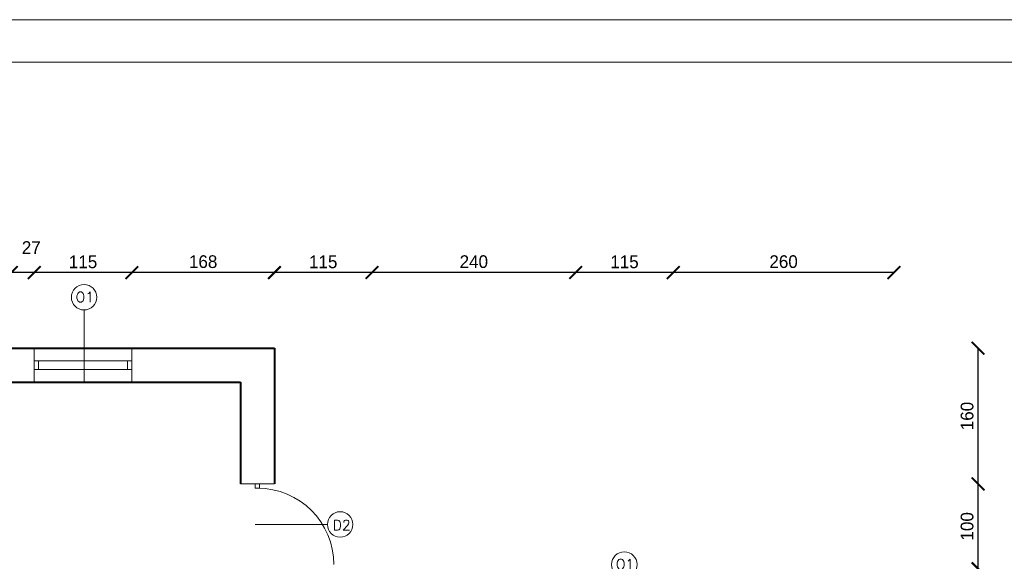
# Model space of a CAD drawing. Header units: millimetres. Extents: x 0 to 54826, y 42154 to 60442.
# Tile 12 of 64: x 28546 to 29707, y 53396 to 54034. Entities that reach past the tile are written whole.
import ezdxf

# ---------------------------------------------------------------- set-up
doc = ezdxf.new("R2010")
doc.units = ezdxf.units.MM
for name, color, linetype, lineweight in [('cienka', 3, 'Continuous', 18), ('gruba', 1, 'Continuous', 40), ('wymiary', 251, 'Continuous', 15)]:
    doc.layers.add(name, color=color, linetype=linetype, lineweight=lineweight)
doc.styles.add('ROMANS1', font='romans.shx', dxfattribs={"height": 15})
doc.styles.get("Standard").update_dxf_attribs({"font": 'GOTHIC.TTF'})
doc.dimstyles.new('secemin', dxfattribs={"dimtxt": 15, "dimasz": 15, "dimexe": 1.25, "dimexo": 0.625, "dimgap": 5, "dimtad": 1, "dimdec": 0, "dimtxsty": 'Standard', "dimblk": 'ARCHTICK', "dimcen": 0, "dimse1": 1, "dimse2": 1, "dimclrd": 256, "dimclrt": 256, "dimadec": 0, "dimazin": 0, "dimtfac": 1, "dimtdec": 0, "dimtmove": 0, "dimatfit": 3, "dimfxl": 1, "dimtfillclr": 250, "dimarcsym": 1})

# ---------------------------------------------------------------- blocks, each defined once
blk = doc.blocks.new('_ArchTick')
at = {"color": 0, "linetype": 'ByBlock', "const_width": 0.15}
blk.add_lwpolyline([(-0.5, -0.5), (0.5, 0.5)], dxfattribs=at)
blk = doc.blocks.new('*D244')
at = {"layer": 'Defpoints', "color": 0, "transparency": 16777216}
for p in [(29316.6, 53736.2), (29316.6, 53399.7), (29576.6, 53399.7)]:
    blk.add_point(p, dxfattribs=at)
at = {"layer": 'wymiary', "lineweight": -2, "transparency": 16777216}
blk.add_line((29576.6, 53736.2), (29316.6, 53736.2), dxfattribs=at)
at = {"layer": 'wymiary', "lineweight": -2, "transparency": 16777216, "xscale": 15, "yscale": 15, "zscale": 15, "rotation": 180}
blk.add_blockref('_ArchTick', (29316.6, 53736.2), dxfattribs=at)
at = {"layer": 'wymiary', "lineweight": -2, "transparency": 16777216, "xscale": 15, "yscale": 15, "zscale": 15}
blk.add_blockref('_ArchTick', (29576.6, 53736.2), dxfattribs=at)
at = {"layer": 'wymiary', "transparency": 16777216, "insert": (29446.6, 53749), "char_height": 15, "attachment_point": 5}
blk.add_mtext('260', dxfattribs=at)
blk = doc.blocks.new('*D245')
at = {"layer": 'Defpoints', "color": 0, "transparency": 16777216}
for p in [(29201.6, 53736.2), (29201.6, 53399.7), (29316.6, 53399.7)]:
    blk.add_point(p, dxfattribs=at)
at = {"layer": 'wymiary', "lineweight": -2, "transparency": 16777216}
blk.add_line((29316.6, 53736.2), (29201.6, 53736.2), dxfattribs=at)
at = {"layer": 'wymiary', "lineweight": -2, "transparency": 16777216, "xscale": 15, "yscale": 15, "zscale": 15, "rotation": 180}
blk.add_blockref('_ArchTick', (29201.6, 53736.2), dxfattribs=at)
at = {"layer": 'wymiary', "lineweight": -2, "transparency": 16777216, "xscale": 15, "yscale": 15, "zscale": 15}
blk.add_blockref('_ArchTick', (29316.6, 53736.2), dxfattribs=at)
at = {"layer": 'wymiary', "transparency": 16777216, "insert": (29259.1, 53748.8), "char_height": 15, "attachment_point": 5}
blk.add_mtext('115', dxfattribs=at)
blk = doc.blocks.new('*D246')
at = {"layer": 'Defpoints', "color": 0, "transparency": 16777216}
for p in [(28961.6, 53736.2), (28961.6, 53399.7), (29201.6, 53399.7)]:
    blk.add_point(p, dxfattribs=at)
at = {"layer": 'wymiary', "lineweight": -2, "transparency": 16777216}
blk.add_line((29201.6, 53736.2), (28961.6, 53736.2), dxfattribs=at)
at = {"layer": 'wymiary', "lineweight": -2, "transparency": 16777216, "xscale": 15, "yscale": 15, "zscale": 15, "rotation": 180}
blk.add_blockref('_ArchTick', (28961.6, 53736.2), dxfattribs=at)
at = {"layer": 'wymiary', "lineweight": -2, "transparency": 16777216, "xscale": 15, "yscale": 15, "zscale": 15}
blk.add_blockref('_ArchTick', (29201.6, 53736.2), dxfattribs=at)
at = {"layer": 'wymiary', "transparency": 16777216, "insert": (29081.6, 53749), "char_height": 15, "attachment_point": 5}
blk.add_mtext('240', dxfattribs=at)
blk = doc.blocks.new('*D247')
at = {"layer": 'Defpoints', "color": 0, "transparency": 16777216}
for p in [(28846.6, 53736.2), (28846.6, 53399.7), (28961.6, 53399.7)]:
    blk.add_point(p, dxfattribs=at)
at = {"layer": 'wymiary', "lineweight": -2, "transparency": 16777216}
blk.add_line((28961.6, 53736.2), (28846.6, 53736.2), dxfattribs=at)
at = {"layer": 'wymiary', "lineweight": -2, "transparency": 16777216, "xscale": 15, "yscale": 15, "zscale": 15, "rotation": 180}
blk.add_blockref('_ArchTick', (28846.6, 53736.2), dxfattribs=at)
at = {"layer": 'wymiary', "lineweight": -2, "transparency": 16777216, "xscale": 15, "yscale": 15, "zscale": 15}
blk.add_blockref('_ArchTick', (28961.6, 53736.2), dxfattribs=at)
at = {"layer": 'wymiary', "transparency": 16777216, "insert": (28904.1, 53748.8), "char_height": 15, "attachment_point": 5}
blk.add_mtext('115', dxfattribs=at)
blk = doc.blocks.new('*D248')
at = {"layer": 'Defpoints', "color": 0, "transparency": 16777216}
for p in [(28678.6, 53736.2), (28678.6, 53699.7), (28846.6, 53399.7)]:
    blk.add_point(p, dxfattribs=at)
at = {"layer": 'wymiary', "lineweight": -2, "transparency": 16777216}
blk.add_line((28846.6, 53736.2), (28678.6, 53736.2), dxfattribs=at)
at = {"layer": 'wymiary', "lineweight": -2, "transparency": 16777216, "xscale": 15, "yscale": 15, "zscale": 15, "rotation": 180}
blk.add_blockref('_ArchTick', (28678.6, 53736.2), dxfattribs=at)
at = {"layer": 'wymiary', "lineweight": -2, "transparency": 16777216, "xscale": 15, "yscale": 15, "zscale": 15}
blk.add_blockref('_ArchTick', (28846.6, 53736.2), dxfattribs=at)
at = {"layer": 'wymiary', "transparency": 16777216, "insert": (28762.6, 53749), "char_height": 15, "attachment_point": 5}
blk.add_mtext('168', dxfattribs=at)
blk = doc.blocks.new('*D249')
at = {"layer": 'Defpoints', "color": 0, "transparency": 16777216}
for p in [(28563.6, 53736.2), (28563.6, 53699.7), (28678.6, 53699.7)]:
    blk.add_point(p, dxfattribs=at)
at = {"layer": 'wymiary', "lineweight": -2, "transparency": 16777216}
blk.add_line((28678.6, 53736.2), (28563.6, 53736.2), dxfattribs=at)
at = {"layer": 'wymiary', "lineweight": -2, "transparency": 16777216, "xscale": 15, "yscale": 15, "zscale": 15, "rotation": 180}
blk.add_blockref('_ArchTick', (28563.6, 53736.2), dxfattribs=at)
at = {"layer": 'wymiary', "lineweight": -2, "transparency": 16777216, "xscale": 15, "yscale": 15, "zscale": 15}
blk.add_blockref('_ArchTick', (28678.6, 53736.2), dxfattribs=at)
at = {"layer": 'wymiary', "transparency": 16777216, "insert": (28621.1, 53748.8), "char_height": 15, "attachment_point": 5}
blk.add_mtext('115', dxfattribs=at)
blk = doc.blocks.new('*D250')
at = {"layer": 'Defpoints', "color": 0, "transparency": 16777216}
for p in [(28536.6, 53736.2), (28536.6, 53699.7), (28563.6, 53699.7)]:
    blk.add_point(p, dxfattribs=at)
at = {"layer": 'wymiary', "lineweight": -2, "transparency": 16777216}
blk.add_line((28563.6, 53736.2), (28536.6, 53736.2), dxfattribs=at)
at = {"layer": 'wymiary', "lineweight": -2, "transparency": 16777216, "xscale": 15, "yscale": 15, "zscale": 15, "rotation": 180}
blk.add_blockref('_ArchTick', (28536.6, 53736.2), dxfattribs=at)
at = {"layer": 'wymiary', "lineweight": -2, "transparency": 16777216, "xscale": 15, "yscale": 15, "zscale": 15}
blk.add_blockref('_ArchTick', (28563.6, 53736.2), dxfattribs=at)
at = {"layer": 'wymiary', "transparency": 16777216, "insert": (28560.1, 53765.7), "char_height": 15, "attachment_point": 5}
blk.add_mtext('27', dxfattribs=at)
blk = doc.blocks.new('*D259')
at = {"layer": 'Defpoints', "color": 0, "transparency": 16777216}
for p in [(28846.6, 53487.1), (29675.8, 53487.1), (28846.6, 53387.1)]:
    blk.add_point(p, dxfattribs=at)
at = {"layer": 'wymiary', "lineweight": -2, "transparency": 16777216}
blk.add_line((29675.8, 53387.1), (29675.8, 53487.1), dxfattribs=at)
at = {"layer": 'wymiary', "lineweight": -2, "transparency": 16777216, "xscale": 15, "yscale": 15, "zscale": 15}
for p, rotation in [((29675.8, 53487.1), 90), ((29675.8, 53387.1), 270)]:
    blk.add_blockref('_ArchTick', p, dxfattribs=dict(at, rotation=rotation))
at = {"layer": 'wymiary', "transparency": 16777216, "insert": (29662.9, 53437.1), "char_height": 15, "attachment_point": 5, "rotation": 90}
blk.add_mtext('100', dxfattribs=at)
blk = doc.blocks.new('*D260')
at = {"layer": 'Defpoints', "color": 0, "transparency": 16777216}
for p in [(28846.6, 53647.1), (29675.8, 53647.1), (28846.6, 53487.1)]:
    blk.add_point(p, dxfattribs=at)
at = {"layer": 'wymiary', "lineweight": -2, "transparency": 16777216}
blk.add_line((29675.8, 53487.1), (29675.8, 53647.1), dxfattribs=at)
at = {"layer": 'wymiary', "lineweight": -2, "transparency": 16777216, "xscale": 15, "yscale": 15, "zscale": 15}
for p, rotation in [((29675.8, 53647.1), 90), ((29675.8, 53487.1), 270)]:
    blk.add_blockref('_ArchTick', p, dxfattribs=dict(at, rotation=rotation))
at = {"layer": 'wymiary', "transparency": 16777216, "insert": (29662.9, 53567.1), "char_height": 15, "attachment_point": 5, "rotation": 90}
blk.add_mtext('160', dxfattribs=at)

msp = doc.modelspace()

# ---------------------------------------------------------------- linework, layer by layer
at = {"layer": 'cienka'}
for p, q in [((26656.075, 54034.309), (30856.075, 54034.309)), ((26706.075, 53984.309), (30806.075, 53984.309)), ((28622.33, 53607.099), (28622.33, 53692.099)), ((28563.591, 53647.099), (28563.591, 53607.099)), ((28678.591, 53647.099), (28678.591, 53607.099)), ((28678.591, 53632.099), (28563.591, 53632.099)), ((28568.591, 53632.099), (28568.591, 53622.099)), ((28673.591, 53632.099), (28673.591, 53622.099)), ((28678.591, 53622.099), (28563.591, 53622.099)), ((28846.591, 53487.099), (28806.591, 53487.099)), ((28824.091, 53482.099), (28824.091, 53487.099)), ((28824.091, 53482.099), (28829.091, 53482.099)), ((28829.091, 53482.099), (28829.091, 53487.099)), ((28824.091, 53439.302), (28909.091, 53439.302))]:
    msp.add_line(p, q, dxfattribs=at)
for centre in [(28622.33, 53707.099), (28924.091, 53439.302), (29258.933, 53392.099)]:
    msp.add_circle(centre, 15, dxfattribs=at)
msp.add_arc((28826.591, 53392.099), 90, 0, 90, dxfattribs=at)
at = {"layer": 'gruba'}
for p, q in [((28251.591, 53647.099), (28846.591, 53647.099)), ((28846.591, 53647.099), (28846.591, 53487.099)), ((28291.591, 53607.099), (28806.591, 53607.099)), ((28806.591, 53607.099), (28806.591, 53487.099))]:
    msp.add_line(p, q, dxfattribs=at)

# ---------------------------------------------------------------- texts
at = {"layer": 'cienka', "char_height": 12, "width": 362.40331, "attachment_point": 1, "style": 'ROMANS1'}
for s, insert in [('O1', (28612.399, 53713.382)), ('D2', (28915.388, 53444.546)), ('O1', (29249.002, 53398.382))]:
    msp.add_mtext(s, dxfattribs=dict(at, insert=insert))

# ---------------------------------------------------------------- dimensions: what is measured, and where the dimension line sits
at = {"layer": 'wymiary'}
for base, p1, p2, picture, middle in [((28536.591, 53736.157), (28563.591, 53699.733), (28536.591, 53699.733), '*D250', (28560.079, 53765.662)), ((28563.591, 53736.157), (28678.591, 53699.733), (28563.591, 53699.733), '*D249', (28621.091, 53748.846)), ((28678.591, 53736.157), (28846.591, 53399.733), (28678.591, 53699.733), '*D248', (28762.591, 53749.035)), ((28846.591, 53736.157), (28961.591, 53399.733), (28846.591, 53399.733), '*D247', (28904.091, 53748.846)), ((28961.591, 53736.157), (29201.591, 53399.733), (28961.591, 53399.733), '*D246', (29081.591, 53749.035)), ((29201.591, 53736.157), (29316.591, 53399.733), (29201.591, 53399.733), '*D245', (29259.091, 53748.846))]:
    dim = msp.add_linear_dim(base=base, p1=p1, p2=p2, dimstyle='secemin', override={"dimtmove": 1}, dxfattribs=at)
    dim.commit()
    dim.dimension.update_dxf_attribs({"geometry": picture, "text_midpoint": middle})
dim = msp.add_linear_dim(base=(29316.591, 53736.157), p1=(29576.591, 53399.733), p2=(29316.591, 53399.733), dimstyle='secemin', dxfattribs=at)
dim.commit()
dim.dimension.update_dxf_attribs({"geometry": '*D244', "text_midpoint": (29446.591, 53749.035)})
for base, p1, p2, picture, middle in [((29675.764, 53647.099), (28846.591, 53487.099), (28846.591, 53647.099), '*D260', (29662.886, 53567.099)), ((29675.764, 53487.099), (28846.591, 53387.099), (28846.591, 53487.099), '*D259', (29662.886, 53437.099))]:
    dim = msp.add_linear_dim(base=base, p1=p1, p2=p2, angle=90, dimstyle='secemin', override={"dimtmove": 1}, dxfattribs=at)
    dim.commit()
    dim.dimension.update_dxf_attribs({"geometry": picture, "text_midpoint": middle})

doc.saveas('drawing.dxf')
